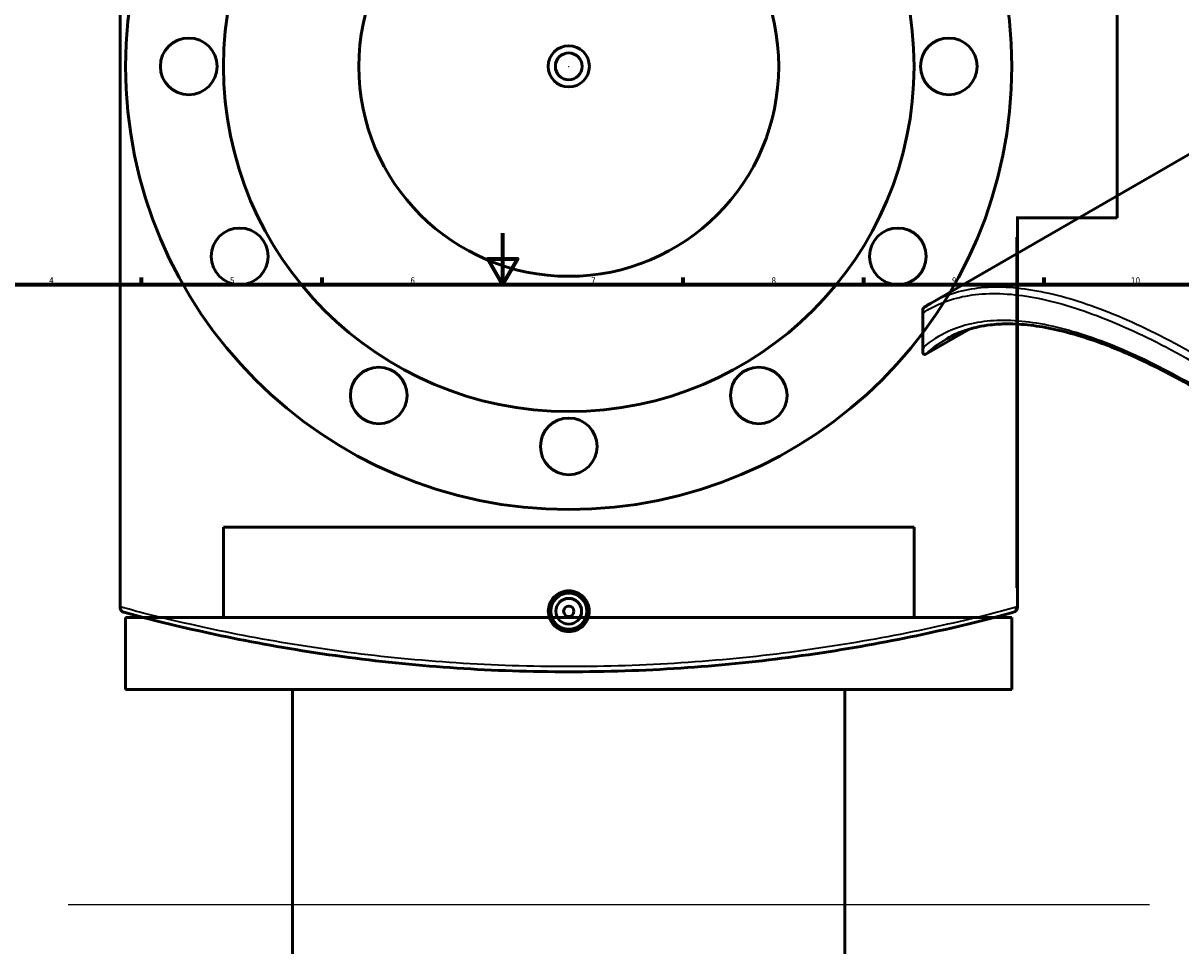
# Model space of a CAD drawing. Header units: millimetres. Extents: x -604 to 1138, y -275 to 910.
# Tile 7 of 11: x 234 to 684, y 317 to 675. Entities that reach past the tile are written whole.
import ezdxf

# ---------------------------------------------------------------- set-up
doc = ezdxf.new("R2010")
doc.units = ezdxf.units.MM
for name, color, linetype, lineweight in [('Border (ANSI)', 7, 'Continuous', 70), ('Dimension (ANSI)', 7, 'Continuous', 25), ('Sketch Geometry (ANSI)', 7, 'Continuous', 25), ('Visible (ANSI)', 7, 'Continuous', 50), ('Visible Narrow (ANSI)', 7, 'Continuous', 35)]:
    doc.layers.add(name, color=color, linetype=linetype, lineweight=lineweight)
doc.styles.add('Note Text (ANSI)', font='tahoma.ttf')
doc.dimstyles.new('Default - mm (ANSI)', dxfattribs={"dimtxt": 2.4, "dimasz": 2.5, "dimexe": 3.175, "dimexo": 1.6002, "dimgap": 0.8, "dimtad": 0, "dimtoh": 1, "dimdec": 0, "dimrnd": 1e-08, "dimzin": 4, "dimdsep": 46, "dimtxsty": 'Note Text (ANSI)', "dimcen": 0.09, "dimdle": 10, "dimclrd": 256, "dimclre": 256, "dimclrt": 5, "dimadec": 1, "dimazin": 1, "dimtfac": 1.27, "dimtofl": 0, "dimtmove": 0, "dimatfit": 3, "dimfxl": 1, "dimtolj": 1, "dimtzin": 4, "dimlwd": -1, "dimlwe": -1, "dimarcsym": 0})

# ---------------------------------------------------------------- blocks, each defined once
blk = doc.blocks.new('Borders Default Border')
at = {"layer": 'Border (ANSI)'}
for p, q in [((280.33, 574), (280.33, 576.8)), ((350.42, 574), (350.42, 576.8)), ((490.58, 574), (490.58, 576.8)), ((560.67, 574), (560.67, 576.8)), ((630.75, 574), (630.75, 576.8))]:
    blk.add_line(p, q, dxfattribs=at)
at = {"layer": 'Border (ANSI)', "flags": 128}
for points in [[(420.5, 594), (420.5, 574), (414.73, 584), (426.27, 584), (420.5, 574)], [(20, 20), (20, 574), (821, 574), (821, 20), (20, 20)]]:
    blk.add_lwpolyline(points, dxfattribs=at)
at = {"layer": 'Border (ANSI)', "color": 5, "true_color": 0x0000ff, "char_height": 2.4, "attachment_point": 7, "style": 'Note Text (ANSI)'}
for s, insert in [('4', (244.45, 574.4)), ('5', (314.67, 574.35)), ('6', (384.69, 574.35)), ('7', (454.8, 574.4)), ('8', (524.84, 574.35)), ('9', (594.92, 574.35)), ('10', (664.35, 574.35))]:
    blk.add_mtext(s, dxfattribs=dict(at, insert=insert))
blk = doc.blocks.new('*D7')
at = {"layer": 'Defpoints', "color": 0, "transparency": 16777216}
for p in [(416.75, 734.71), (475.61, 582.71)]:
    blk.add_point(p, dxfattribs=at)
at = {"layer": 'Dimension (ANSI)', "transparency": 16777216}
for p, q in [((431.76, 695.94), (417.65, 732.38)), ((428.56, 695.94), (431.76, 695.94))]:
    blk.add_line(p, q, dxfattribs=at)
blk.add_solid([(418.04, 732.53), (417.26, 732.23), (416.75, 734.71)], dxfattribs=at)
at = {"layer": 'Dimension (ANSI)', "color": 5, "transparency": 16777216, "insert": (420.07, 697.24), "char_height": 2.4, "attachment_point": 1, "style": 'Note Text (ANSI)'}
blk.add_mtext('\\A1;∅163', dxfattribs=at)
blk = doc.blocks.new('*D8')
at = {"layer": 'Defpoints', "color": 0, "transparency": 16777216}
for p in [(350.18, 801.43), (542.17, 515.99)]:
    blk.add_point(p, dxfattribs=at)
at = {"layer": 'Dimension (ANSI)', "transparency": 16777216}
for p, q in [((329.77, 827.1), (332.92, 827.1)), ((332.92, 827.1), (348.79, 803.51)), ((446.09, 658.71), (446.27, 658.71)), ((446.18, 658.62), (446.18, 658.8))]:
    blk.add_line(p, q, dxfattribs=at)
blk.add_solid([(349.14, 803.74), (348.44, 803.27), (350.18, 801.43)], dxfattribs=at)
at = {"layer": 'Dimension (ANSI)', "color": 5, "transparency": 16777216, "insert": (321.18, 828.39), "char_height": 2.4, "attachment_point": 1, "style": 'Note Text (ANSI)'}
blk.add_mtext('\\A1;∅344', dxfattribs=at)

msp = doc.modelspace()

# ---------------------------------------------------------------- linework, layer by layer
at = {"layer": 'Sketch Geometry (ANSI)'}
msp.add_line((251.83, 333.34), (671.63, 333.34), dxfattribs=at)
at = {"layer": 'Visible (ANSI)'}
for p, q in [((272.03, 448.89), (272.03, 868.54)), ((659.03, 717.46), (659.03, 599.96)), ((748.55, 660.2), (586.55, 566.66)), ((619.78, 599.96), (659.03, 599.96)), ((620.33, 448.74), (620.33, 599.96)), ((583.55, 548.19), (583.55, 564.04)), ((601.41, 556.63), (584.83, 547.06)), ((580.18, 479.85), (312.18, 479.85)), ((312.18, 444.85), (312.18, 479.85)), ((580.18, 444.85), (580.18, 479.85)), ((272.03, 448.89), (272.03, 448.74)), ((618.18, 444.85), (274.18, 444.85)), ((274.18, 416.85), (274.18, 444.85)), ((618.18, 416.85), (618.18, 444.85)), ((618.18, 416.85), (274.18, 416.85)), ((338.98, 219.58), (338.98, 416.85)), ((553.38, 219.58), (553.38, 416.85))]:
    msp.add_line(p, q, dxfattribs=at)
for centre, radius in [((446.18, 658.71), 172), ((446.18, 658.71), 134), ((446.18, 658.71), 81.5), ((298.68, 658.71), 11), ((593.68, 658.71), 11), ((446.18, 658.71), 8), ((446.18, 658.71), 5.2), ((318.44, 584.96), 11), ((573.92, 584.96), 11), ((372.43, 530.97), 11), ((519.93, 530.97), 11), ((446.18, 511.21), 11), ((446.18, 447.21), 7), ((446.18, 447.21), 5), ((446.18, 447.21), 2)]:
    msp.add_circle(centre, radius, dxfattribs=at)
msp.add_arc((618.33, 448.74), 2, 285.237, 0, dxfattribs=at)
for points, knots in [([(584.17, 565.19), (584.32, 565.29), (584.48, 565.39), (584.79, 565.6), (584.95, 565.7), (585.27, 565.89), (585.43, 565.99), (585.74, 566.19), (585.9, 566.28), (586.22, 566.47), (586.38, 566.57), (586.55, 566.66)], [4.9667503, 4.9667503, 4.9667503, 4.9667503, 5.0949829, 5.0949829, 5.2232155, 5.2232155, 5.351448, 5.351448, 5.4796806, 5.4796806, 5.6079132, 5.6079132, 5.6079132, 5.6079132]), ([(583.82, 563.13), (583.81, 563.13), (583.81, 563.13), (583.72, 563.29), (583.65, 563.45), (583.56, 563.78), (583.55, 563.94), (583.56, 564.32), (583.62, 564.53), (583.82, 564.89), (583.96, 565.04), (584.14, 565.17)], [-0.2738889, -0.2738889, -0.2738889, -0.2738889, -0.2732057, -0.2732057, -0.2133334, -0.2133334, -0.1541031, -0.1541031, -0.0743543, -0.0743543, 0, 0, 0, 0]), ([(827.39, 408.6), (823.82, 413.55), (820.11, 418.44), (812.44, 428.08), (808.49, 432.84), (800.38, 442.17), (796.24, 446.76), (787.81, 455.71), (783.53, 460.08), (774.89, 468.59), (770.53, 472.72), (761.79, 480.72), (757.4, 484.6), (748.64, 492.07), (744.27, 495.67), (735.57, 502.58), (731.24, 505.9), (722.66, 512.24), (718.41, 515.27), (709.99, 521.04), (705.82, 523.78), (697.61, 528.96), (693.55, 531.41), (685.56, 536.01), (681.62, 538.16), (673.88, 542.16), (670.08, 544), (662.61, 547.39), (658.95, 548.93), (651.78, 551.69), (648.27, 552.91), (641.42, 555.01), (638.08, 555.9), (631.57, 557.32), (628.41, 557.86), (622.26, 558.58), (619.28, 558.75), (614.13, 558.73), (611.91, 558.6), (608.17, 558.16), (606.61, 557.9), (602.82, 557.09), (600.65, 556.45), (596.49, 554.88), (594.51, 553.94), (592.62, 552.85)], [6.423782, 6.423782, 6.423782, 6.423782, 8.287996, 8.287996, 10.154943, 10.154943, 12.01562, 12.01562, 13.862163, 13.862163, 15.688769, 15.688769, 17.492049, 17.492049, 19.271001, 19.271001, 21.026773, 21.026773, 22.762458, 22.762458, 24.482554, 24.482554, 26.192374, 26.192374, 27.897543, 27.897543, 29.603675, 29.603675, 31.31628, 31.31628, 33.040608, 33.040608, 34.781621, 34.781621, 36.544317, 36.544317, 38.334708, 38.334708, 39.774503, 39.774503, 40.85435, 40.85435, 42.474119, 42.474119, 44.093889, 44.093889, 44.093889, 44.093889]), ([(584.14, 546.94), (584.03, 546.97), (583.94, 547.03), (583.75, 547.21), (583.66, 547.39), (583.49, 548.15), (583.56, 548.91), (583.81, 549.75), (583.81, 549.75), (583.82, 549.76)], [-0.7278674, -0.7278674, -0.7278674, -0.7278674, -0.6256936, -0.6256936, -0.4297572, -0.4297572, 0, 0, 0.0017756, 0.0017756, 0.0017756, 0.0017756]), ([(584.14, 546.94), (584.2, 546.93), (584.27, 546.92), (584.41, 546.92), (584.49, 546.93), (584.66, 546.97), (584.74, 547.01), (584.83, 547.06)], [0.4067619, 0.4067619, 0.4067619, 0.4067619, 0.4490821, 0.4490821, 0.5003012, 0.5003012, 0.5483578, 0.5483578, 0.5483578, 0.5483578]), ([(454.12, 447.21), (454.12, 446.22), (453.92, 445.15), (453.11, 443.2), (452.49, 442.31), (451.08, 440.9), (450.19, 440.29), (448.24, 439.48), (447.18, 439.29), (445.18, 439.29), (444.12, 439.48), (442.17, 440.29), (441.27, 440.9), (439.86, 442.31), (439.25, 443.2), (438.44, 445.15), (438.24, 446.22), (438.24, 448.21), (438.44, 449.27), (439.25, 451.23), (439.86, 452.12), (441.27, 453.52), (442.17, 454.13), (444.12, 454.94), (445.18, 455.14), (447.18, 455.14), (448.24, 454.94), (450.19, 454.13), (451.09, 453.52), (452.5, 452.12), (453.11, 451.23), (453.92, 449.27), (454.12, 448.21), (454.12, 447.21)], [0, 0, 0, 0, 0.299016, 0.299016, 0.598033, 0.598033, 0.896724, 0.896724, 1.195415, 1.195415, 1.494106, 1.494106, 1.792797, 1.792797, 2.091813, 2.091813, 2.39083, 2.39083, 2.689733, 2.689733, 2.988636, 2.988636, 3.28744, 3.28744, 3.586244, 3.586244, 3.885049, 3.885049, 4.183853, 4.183853, 4.482756, 4.482756, 4.781659, 4.781659, 4.781659, 4.781659]), ([(273.5, 446.81), (273.5, 446.81), (273.5, 446.81), (273.32, 446.86), (273.15, 446.93), (272.83, 447.13), (272.69, 447.24), (272.39, 447.57), (272.25, 447.78), (272.07, 448.25), (272.03, 448.49), (272.03, 448.74)], [-0.2738889, -0.2738889, -0.2738889, -0.2738889, -0.2732057, -0.2732057, -0.2133334, -0.2133334, -0.1541031, -0.1541031, -0.0743543, -0.0743543, 0, 0, 0, 0]), ([(273.5, 446.81), (277.21, 445.8), (281.05, 444.79), (296, 441.01), (307.94, 438.29), (333.38, 433.34), (346.87, 431.11), (374.42, 427.5), (388.45, 426.1), (417.04, 424.2), (431.61, 423.71), (446.18, 423.71), (460.75, 423.71), (475.32, 424.2), (503.91, 426.1), (517.94, 427.5), (545.49, 431.11), (558.98, 433.34), (584.42, 438.29), (596.36, 441.01), (611.31, 444.79), (615.15, 445.8), (618.86, 446.81)], [5.046106, 5.046106, 5.046106, 5.046106, 6.680365, 6.680365, 11.212145, 11.212145, 15.743931, 15.743931, 20.101426, 20.101426, 24.458926, 24.458926, 24.458926, 28.816426, 28.816426, 33.173922, 33.173922, 37.705707, 37.705707, 42.237487, 42.237487, 43.871772, 43.871772, 43.871772, 43.871772])]:
    msp.add_open_spline(points, degree=3, knots=knots, dxfattribs=at)
msp.add_open_spline([(584.17, 565.19), (584.16, 565.18), (584.15, 565.17), (584.14, 565.17)], degree=3, dxfattribs=at)
at = {"layer": 'Visible Narrow (ANSI)'}
for p, q in [((619.78, 592.4), (619.78, 456.3)), ((583.82, 549.76), (583.82, 563.13)), ((619.83, 448.74), (620.33, 448.74))]:
    msp.add_line(p, q, dxfattribs=at)
msp.add_ellipse((618.33, 448.74), major_axis=(0.53, -1.93), ratio=0.710855, start_param=0.068977, end_param=1.310559, dxfattribs=at)
for points, knots in [([(583.82, 563.13), (585.72, 564.37), (587.72, 565.45), (595.62, 568.93), (602.14, 570.31), (616.63, 570.7), (624.59, 569.72), (641.52, 565.58), (650.45, 562.49), (669.33, 554.35), (679.28, 549.3), (689.58, 543.35), (699.89, 537.4), (710.53, 530.56), (732.09, 515.35), (743, 506.99), (765.04, 488.63), (776.15, 478.59), (797.64, 457.44), (808, 446.32), (821.25, 430.62), (824.68, 426.4), (828.02, 422.14)], [5.046106, 5.046106, 5.046106, 5.046106, 6.680365, 6.680365, 11.212145, 11.212145, 15.743931, 15.743931, 20.101426, 20.101426, 24.458926, 24.458926, 24.458926, 28.816426, 28.816426, 33.173922, 33.173922, 37.705707, 37.705707, 42.237487, 42.237487, 43.871772, 43.871772, 43.871772, 43.871772]), ([(830.03, 423.68), (826.68, 427.98), (823.24, 432.23), (809.95, 448.06), (799.54, 459.27), (777.97, 480.6), (766.81, 490.71), (744.68, 509.2), (733.72, 517.63), (712.06, 532.94), (701.35, 539.82), (691, 545.8), (680.64, 551.78), (670.63, 556.86), (651.64, 565.02), (642.66, 568.1), (625.61, 572.23), (617.59, 573.19), (603, 572.74), (596.43, 571.33), (589.19, 568.1), (587.85, 567.41), (586.55, 566.66)], [-43.871772, -43.871772, -43.871772, -43.871772, -42.237487, -42.237487, -37.705707, -37.705707, -33.173922, -33.173922, -28.816426, -28.816426, -24.458926, -24.458926, -24.458926, -20.101426, -20.101426, -15.743931, -15.743931, -11.212145, -11.212145, -6.680365, -6.680365, -5.607913, -5.607913, -5.607913, -5.607913]), ([(828.02, 408.77), (822.83, 415.93), (817.36, 422.97), (802.45, 440.97), (792.63, 451.68), (772.25, 472.06), (761.68, 481.72), (740.69, 499.4), (730.27, 507.46), (709.66, 522.09), (699.46, 528.66), (689.58, 534.37), (679.71, 540.07), (670.15, 544.91), (651.99, 552.66), (643.4, 555.57), (627.08, 559.43), (619.41, 560.3), (605.42, 559.77), (599.11, 558.37), (590, 554.24), (586.78, 552.22), (583.82, 549.76)], [6.423782, 6.423782, 6.423782, 6.423782, 9.107425, 9.107425, 13.43987, 13.43987, 17.77232, 17.77232, 21.950297, 21.950297, 26.128278, 26.128278, 26.128278, 30.306259, 30.306259, 34.484236, 34.484236, 38.816686, 38.816686, 43.149131, 43.149131, 45.832746, 45.832746, 45.832746, 45.832746]), ([(619.78, 448.74), (616.05, 447.73), (612.19, 446.72), (597.16, 442.95), (585.15, 440.24), (559.58, 435.31), (546.02, 433.09), (518.32, 429.49), (504.22, 428.09), (475.47, 426.2), (460.83, 425.71), (446.18, 425.71), (431.53, 425.71), (416.89, 426.2), (388.14, 428.09), (374.04, 429.49), (346.34, 433.09), (332.77, 435.31), (307.21, 440.24), (295.2, 442.95), (279.97, 446.77), (275.93, 447.83), (272.03, 448.89)], [-43.871772, -43.871772, -43.871772, -43.871772, -42.237487, -42.237487, -37.705707, -37.705707, -33.173922, -33.173922, -28.816426, -28.816426, -24.458926, -24.458926, -24.458926, -20.101426, -20.101426, -15.743931, -15.743931, -11.212145, -11.212145, -6.680365, -6.680365, -4.965103, -4.965103, -4.965103, -4.965103])]:
    msp.add_open_spline(points, degree=3, knots=knots, dxfattribs=at)
msp.add_open_spline([(584.83, 547.06), (587.24, 549.31), (589.83, 551.24), (592.62, 552.85)], degree=3, dxfattribs=at)

# ---------------------------------------------------------------- block references
msp.add_blockref('Borders Default Border', (0, 0))

# ---------------------------------------------------------------- dimensions: what is measured, and where the dimension line sits
at = {"layer": 'Dimension (ANSI)'}
for p1, p2, picture, middle in [((542.17, 515.99), (350.18, 801.43), '*D8', (325.08, 827.1)), ((475.61, 582.71), (416.75, 734.71), '*D7', (423.92, 695.94))]:
    dim = msp.add_diameter_dim_2p(p1=p1, p2=p2, dimstyle='Default - mm (ANSI)', override={"dimgap": 0.8, "dimtih": 1, "dimdec": 0, "dimlfac": 1, "dimtol": 0, "dimlim": 0, "dimtp": 0, "dimtm": 0, "dimtdec": 2}, dxfattribs=at)
    dim.commit()
    dim.dimension.update_dxf_attribs({"geometry": picture, "text_midpoint": middle, "dimtype": 163})

doc.saveas('drawing.dxf')
